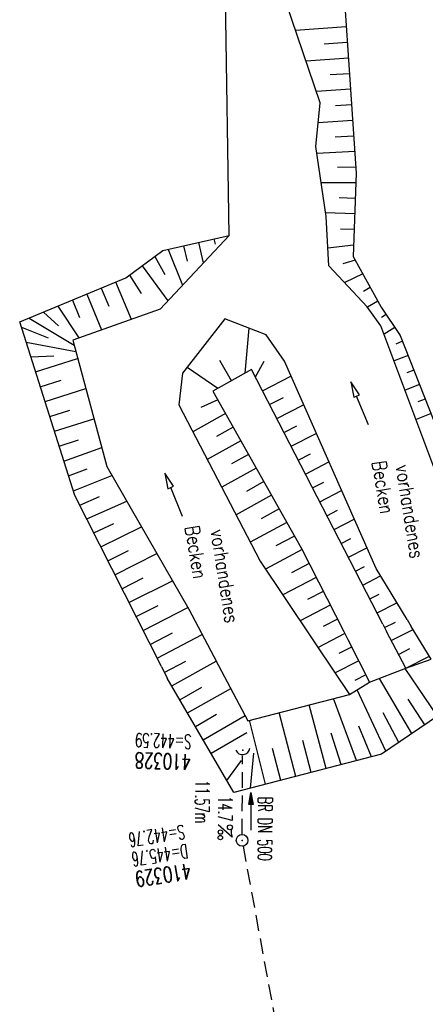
# Model space of a CAD drawing. Extents: x 446577 to 447152, y 443659 to 444842.
# Tile 20 of 41: x 446725 to 446777, y 444312 to 444438. Entities that reach past the tile are written whole.
import ezdxf
from ezdxf.enums import TextEntityAlignment as Align

# ---------------------------------------------------------------- set-up
doc = ezdxf.new("R2010")
doc.units = 0
doc.header["$LTSCALE"] = 2
doc.header["$MEASUREMENT"] = 0
doc.linetypes.add('AUSGEZOGEN', pattern=[0])
doc.linetypes.add('GESTRICH-X2', pattern=[1.5, 1, -0.5])
doc.layers.get('0').update_dxf_attribs({"linetype": 'AUSGEZOGEN'})
for name, color, linetype in [('Bestand', 8, 'CONTINUOUS'), ('DB-Bestand', 8, 'CONTINUOUS'), ('Ingenieurbauwerke', 15, 'CONTINUOUS'), ('KANAL', 7, 'GESTRICH-X2'), ('PFEIL', 7, 'CONTINUOUS'), ('SCHACHTNR', 6, 'CONTINUOUS'), ('SCHSYMBOL', 7, 'AUSGEZOGEN'), ('TEXTO', 4, 'CONTINUOUS'), ('TEXTU', 4, 'CONTINUOUS')]:
    doc.layers.add(name, color=color, linetype=linetype)
doc.styles.add('ROMANS', font='romans.shx', dxfattribs={"width": 0.8})

# ---------------------------------------------------------------- blocks, each defined once
blk = doc.blocks.new('GST')
at = {"color": 0}
blk.add_circle((0, 0), 0.75, dxfattribs=at)
blk.add_point((0, 0), dxfattribs=at)
blk = doc.blocks.new('10')
blk.add_blockref('GST', (0, 0))
blk = doc.blocks.new('42')
at = {"color": 0}
blk.add_arc((-0.02, -0.31), 0.91, 12.5363, 167.4637, dxfattribs=at)
blk.add_point((0, 0), dxfattribs=at)
blk = doc.blocks.new('PROM')
blk.add_line((1.57, 1.82), (0.02, 0.02))
for centre, radius in [((0.32, 1.51), 0.317), ((0.94, 0.29), 0.283), ((1.64, 0.29), 0.283)]:
    blk.add_circle(centre, radius)
blk.add_arc((0.99, 2.68), 1.03, 239.1414, 303.3549)
blk = doc.blocks.new('PFEIL2')
at = {"color": 0}
for p, q in [((0.88, 0), (-2.4, -0.01)), ((0.88, -0.27), (0.88, 0.28)), ((0.88, 0.28), (2.43, 0.01)), ((0.91, 0.27), (0.88, 0.26)), ((0.97, 0.26), (0.88, 0.25)), ((1.02, 0.25), (0.88, 0.23)), ((1.07, 0.24), (0.88, 0.21)), ((1.13, 0.23), (0.88, 0.19)), ((1.18, 0.22), (0.88, 0.17)), ((1.24, 0.21), (0.88, 0.15)), ((1.29, 0.21), (0.88, 0.14)), ((1.34, 0.2), (0.88, 0.12)), ((1.4, 0.19), (0.88, 0.1)), ((1.45, 0.18), (0.88, 0.08)), ((1.51, 0.17), (0.88, 0.06)), ((1.56, 0.16), (0.88, 0.04)), ((1.61, 0.15), (0.88, 0.02)), ((1.67, 0.14), (0.88, 0.01)), ((1.72, 0.13), (0.88, -0.01)), ((1.78, 0.12), (0.88, -0.03)), ((1.83, 0.11), (0.88, -0.05)), ((1.88, 0.1), (0.88, -0.07)), ((1.94, 0.09), (0.88, -0.09)), ((2.05, 0.08), (0.88, -0.12)), ((1.99, 0.08), (0.88, -0.11)), ((2.1, 0.07), (0.88, -0.14)), ((2.15, 0.06), (0.88, -0.16)), ((2.21, 0.05), (0.88, -0.18)), ((2.26, 0.04), (0.88, -0.2)), ((2.32, 0.03), (0.88, -0.22)), ((2.37, 0.02), (0.88, -0.23)), ((2.42, 0.01), (0.88, -0.25)), ((2.43, 0.01), (0.88, -0.27))]:
    blk.add_line(p, q, dxfattribs=at)

msp = doc.modelspace()

# ---------------------------------------------------------------- linework, layer by layer
at = {"layer": 'Bestand', "linetype": 'Continuous'}
for p, q in [((446751.71, 444410.46), (446751, 444458.5)), ((446766.71, 444437.17), (446760.23, 444436.73)), ((446766.84, 444435.17), (446763.87, 444434.97)), ((446766.98, 444433.18), (446761.56, 444432.81)), ((446767.11, 444431.18), (446764.67, 444431.02)), ((446767.25, 444429.19), (446762.89, 444428.89)), ((446767.38, 444427.19), (446765.35, 444427.05)), ((446767.52, 444425.2), (446763.12, 444424.9)), ((446767.65, 444423.2), (446765.28, 444423.04)), ((446767.79, 444421.21), (446762.94, 444420.94)), ((446767.92, 444419.21), (446765.57, 444419.15)), ((446767.93, 444417.21), (446763.49, 444417.22)), ((446767.86, 444415.21), (446765.81, 444415.27)), ((446767.79, 444413.22), (446764.06, 444413.35)), ((446767.72, 444411.22), (446765.97, 444411.28)), ((446747.81, 444409.57), (446748.41, 444406.94)), ((446749.76, 444410.02), (446749.91, 444409.36)), ((446743.91, 444408.68), (446745.74, 444404.1)), ((446745.86, 444409.13), (446746.33, 444407.18)), ((446767.65, 444409.22), (446764.36, 444408.85)), ((446742.18, 444407.75), (446743.5, 444405.44)), ((446767.86, 444407.28), (446766.27, 444406.83)), ((446740.57, 444406.57), (446743.86, 444402.09)), ((446737.18, 444404.5), (446739.18, 444399.72)), ((446738.96, 444405.38), (446740.43, 444403.04)), ((446768.82, 444405.53), (446766.52, 444404.42)), ((446735.33, 444403.73), (446736.3, 444401.39)), ((446769.78, 444403.78), (446768.9, 444403.29)), ((446731.64, 444402.19), (446732.57, 444399.95)), ((446733.48, 444402.96), (446735.39, 444398.37)), ((446770.75, 444402.03), (446769.43, 444401.28)), ((446729.79, 444401.42), (446732.45, 444397.33)), ((446726.1, 444399.88), (446731.86, 444396.42)), ((446727.95, 444400.65), (446729.87, 444398.87)), ((446771.8, 444400.33), (446771.23, 444399.95)), ((446725.11, 444398.71), (446728.55, 444397.35)), ((446753.75, 444392.8), (446754.28, 444398.57)), ((446772.92, 444398.68), (446771.55, 444397.83)), ((446773.9, 444396.94), (446773.04, 444396.53)), ((446725.72, 444396.81), (446732.09, 444395.58)), ((446726.32, 444394.9), (446729.26, 444395.04)), ((446726.93, 444393), (446732.32, 444394.71)), ((446752.01, 444391.83), (446750.54, 444394.46)), ((446774.63, 444395.08), (446772.84, 444394.38)), ((446750.26, 444390.86), (446746.33, 444393.55)), ((446755.07, 444392.34), (446756.22, 444394.37)), ((446775.36, 444393.22), (446774.45, 444392.86)), ((446727.53, 444391.09), (446730.19, 444391.93)), ((446755.98, 444390.56), (446759.63, 444392.44)), ((446728.14, 444389.18), (446733.37, 444390.84)), ((446776.09, 444391.36), (446774.25, 444390.63)), ((446750.26, 444389.39), (446748.11, 444388.43)), ((446756.9, 444388.79), (446758.67, 444389.7)), ((446776.83, 444389.5), (446775.89, 444389.13)), ((446728.74, 444387.28), (446731.31, 444388.09)), ((446757.82, 444387.01), (446761.25, 444388.78)), ((446729.35, 444385.37), (446734.41, 444386.98)), ((446751.24, 444387.65), (446747.08, 444385.3)), ((446777.56, 444387.64), (446775.65, 444386.88)), ((446752.23, 444385.9), (446750.11, 444384.71)), ((446758.73, 444385.23), (446760.4, 444386.09)), ((446729.95, 444383.46), (446732.43, 444384.3)), ((446759.65, 444383.45), (446762.87, 444385.11)), ((446730.56, 444381.56), (446735.4, 444383.29)), ((446753.21, 444384.16), (446748.92, 444381.75)), ((446754.19, 444382.42), (446752.02, 444381.2)), ((446760.57, 444381.67), (446762.12, 444382.48)), ((446731.16, 444379.65), (446733.53, 444380.55)), ((446755.17, 444380.67), (446750.77, 444378.2)), ((446761.48, 444379.9), (446764.49, 444381.45)), ((446731.77, 444377.75), (446736.71, 444379.73)), ((446756.15, 444378.93), (446753.92, 444377.68)), ((446762.4, 444378.12), (446763.85, 444378.87)), ((446732.58, 444375.92), (446735.12, 444377)), ((446757.13, 444377.19), (446752.6, 444374.66)), ((446763.32, 444376.34), (446766.11, 444377.78)), ((446733.48, 444374.14), (446738.6, 444376.43)), ((446758.11, 444375.45), (446755.81, 444374.18)), ((446764.23, 444374.56), (446765.57, 444375.26)), ((446734.38, 444372.35), (446736.96, 444373.57)), ((446735.29, 444370.57), (446740.49, 444373.14)), ((446759.09, 444373.7), (446754.42, 444371.15)), ((446765.15, 444372.79), (446767.72, 444374.11)), ((446760.07, 444371.96), (446757.7, 444370.68)), ((446766.07, 444371.01), (446767.3, 444371.65)), ((446766.98, 444369.23), (446769.34, 444370.45)), ((446736.19, 444368.78), (446738.82, 444370.11)), ((446737.09, 444367), (446742.45, 444369.71)), ((446761.05, 444370.21), (446756.37, 444367.71)), ((446761.95, 444368.43), (446759.71, 444367.25)), ((446767.9, 444367.45), (446769.03, 444368.04)), ((446762.86, 444366.65), (446758.58, 444364.41)), ((446768.82, 444365.68), (446771.09, 444366.85)), ((446737.99, 444365.21), (446740.72, 444366.59)), ((446738.89, 444363.43), (446744.45, 444366.23)), ((446763.77, 444364.86), (446761.73, 444363.81)), ((446769.73, 444363.9), (446770.93, 444364.52)), ((446739.8, 444361.64), (446742.62, 444363.07)), ((446764.67, 444363.08), (446760.8, 444361.1)), ((446770.65, 444362.12), (446773.18, 444363.42)), ((446740.7, 444359.86), (446746.42, 444362.79)), ((446765.58, 444361.3), (446763.75, 444360.37)), ((446777.58, 444356.19), (446775.04, 444360.37)), ((446741.6, 444358.07), (446744.47, 444359.57)), ((446742.5, 444356.29), (446748.26, 444359.34)), ((446774.32, 444355.01), (446771.88, 444359.73)), ((446772.48, 444358.57), (446775.26, 444360)), ((446762.94, 444357.91), (446767.14, 444351.66)), ((446766.89, 444358.72), (446769.68, 444353.23)), ((446767.39, 444357.73), (446765.78, 444356.91)), ((446773.4, 444356.79), (446774.85, 444357.54)), ((446774.32, 444355.01), (446777.35, 444356.57)), ((446744.37, 444352.75), (446750.07, 444355.93)), ((446750.37, 444355.36), (446754.12, 444348.3)), ((446768.3, 444355.95), (446765.28, 444354.42)), ((446774.32, 444355.01), (446777.58, 444356.19)), ((446769.2, 444354.17), (446767.81, 444353.46)), ((446769.68, 444353.23), (446774.32, 444355.01)), ((446778.41, 444348.88), (446774.27, 444354.99)), ((446752.33, 444339.1), (446743.78, 444353.75)), ((446767.14, 444351.66), (446769.68, 444353.23)), ((446775.09, 444346.64), (446770.96, 444353.72)), ((446785.28, 444353.54), (446771.22, 444344.02)), ((446746.38, 444349.3), (446751.92, 444352.44)), ((446754.12, 444348.3), (446767.14, 444351.66)), ((446771.78, 444344.4), (446768.09, 444352.25)), ((446764.13, 444342.18), (446761.95, 444350.32)), ((446768.01, 444343.18), (446765.09, 444351.13)), ((446776.75, 444347.76), (446774.63, 444351.04)), ((446747.39, 444347.57), (446750.11, 444349.14)), ((446748.4, 444345.84), (446753.76, 444348.97)), ((446760.26, 444341.17), (446758.13, 444349.34)), ((446773.44, 444345.52), (446771.45, 444349.31)), ((446756.39, 444340.16), (446754.33, 444348.36)), ((446749.41, 444344.12), (446753.97, 444346.78)), ((446766.07, 444342.68), (446764.79, 444346.7)), ((446769.94, 444343.69), (446768.3, 444347.61)), ((446762.2, 444341.67), (446761.14, 444345.75)), ((446771.22, 444344.02), (446752.33, 444339.1)), ((446754.46, 444339.65), (446754.89, 444344.13)), ((446758.33, 444340.66), (446757.26, 444344.75)), ((446751.42, 444340.66), (446753.3, 444343.22))]:
    msp.add_line(p, q, dxfattribs=at)
at = {"layer": 'Bestand'}
for p, q in [((446771.39, 444360.68), (446771.88, 444359.73)), ((446771.61, 444360.26), (446773.02, 444360.93)), ((446774.49, 444361.27), (446775.04, 444360.37)), ((446766.51, 444359.47), (446763.11, 444357.66)), ((446766.38, 444359.72), (446766.89, 444358.72)), ((446762.26, 444358.92), (446762.94, 444357.91)), ((446743.41, 444354.49), (446746.17, 444355.94)), ((446749.76, 444356.52), (446750.37, 444355.36)), ((446743.04, 444355.23), (446743.78, 444353.75)), ((446745.41, 444350.97), (446748.22, 444352.6))]:
    msp.add_line(p, q, dxfattribs=at)
at = {"layer": 'Bestand', "linetype": 'Continuous'}
for points in [[(446763.81, 444493.91), (446765.62, 444453.15), (446767.98, 444418.44), (446767.6, 444407.75), (446771.17, 444401.27), (446773.62, 444397.65), (446783.41, 444372.77), (446785.27, 444363.35)], [(446783.45, 444363), (446781.27, 444371.88), (446771.15, 444398.88), (446769.4, 444401.32), (446764.49, 444406.59), (446764.12, 444412.91), (446762.81, 444421.86), (446763.38, 444427.44), (446753.09, 444457.79), (446753.77, 444463.72), (446754.75, 444471.68), (446754.84, 444480.06), (446755.21, 444485.05), (446756.08, 444488.74), (446756.53, 444490.78), (446756.39, 444491.57)], [(446743.04, 444355.23), (446731.95, 444377.16), (446724.9, 444399.38), (446738.5, 444405.05), (446743.22, 444408.52), (446751.71, 444410.46)], [(446751.71, 444410.46), (446742.87, 444401.03), (446731.69, 444397.06), (446736.06, 444380.85), (446746.54, 444362.58), (446749.76, 444356.52)], [(446774.49, 444361.27), (446770.52, 444367.79), (446758.79, 444394.34), (446756.46, 444397.74), (446751.16, 444399.76), (446745.75, 444392.8), (446745.27, 444388.78), (446755.68, 444368.73), (446762.26, 444358.92)], [(446771.39, 444360.68), (446754.59, 444393.27), (446749.63, 444390.51), (446760.96, 444370.38), (446766.38, 444359.72)]]:
    msp.add_lwpolyline(points, dxfattribs=at)
at = {"layer": 'DB-Bestand', "linetype": 'Continuous'}
for p, q in [((446768.41, 444390.04), (446767.28, 444391.73)), ((446767.28, 444391.73), (446767.67, 444389.73)), ((446767.67, 444389.73), (446768.04, 444389.89)), ((446768.04, 444389.89), (446768.41, 444390.04)), ((446769.57, 444386.19), (446768.04, 444389.89)), ((446744.6, 444378.33), (446743.46, 444380.02)), ((446743.46, 444380.02), (446743.86, 444378.02)), ((446743.86, 444378.02), (446744.23, 444378.18)), ((446744.23, 444378.18), (446744.6, 444378.33)), ((446745.76, 444374.48), (446744.23, 444378.18))]:
    msp.add_line(p, q, dxfattribs=at)
at = {"layer": 'Ingenieurbauwerke', "linetype": 'Continuous'}
for centre, major_axis, start_param, end_param in [((452976.73, 445597.22), (6202.03, 1106.74), 3.134877, 3.161846), ((452977.5, 445597.44), (6202.01, 1106.82), 3.134878, 3.161842)]:
    msp.add_ellipse(centre, major_axis=major_axis, ratio=0.999994, start_param=start_param, end_param=end_param, dxfattribs=at)
at = {"layer": 'KANAL'}
for p, q in [((446753.37, 444333.72), (446753.44, 444343.78)), ((446753.5, 444332.22), (446767.44, 444256.53))]:
    msp.add_line(p, q, dxfattribs=at)

# ---------------------------------------------------------------- block references
at = {"layer": 'PFEIL', "rotation": 89.58889999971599}
msp.add_blockref('PFEIL2', (446754.5, 444336.69), dxfattribs=at)
at = {"layer": 'SCHSYMBOL'}
for name, p, rotation in [('42', (446753.46, 444344.54), 188.0244387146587), ('10', (446753.37, 444332.97), 278.7496999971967)]:
    msp.add_blockref(name, p, dxfattribs=dict(at, rotation=rotation))
at = {"layer": 'TEXTU', "rotation": 269.588899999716}
msp.add_blockref('PROM', (446750.31, 444334.97), dxfattribs=at)

# ---------------------------------------------------------------- texts
at = {"layer": 'DB-Bestand', "linetype": 'Continuous', "style": 'ROMANS', "width": 0.8}
for s, oblique, p in [('  Becken', 360, (446769.69, 444383.38)), ('vorhandenes', 360, (446773.03, 444380.93)), ('  Becken', 0, (446745.75, 444375.07)), ('vorhandenes', 0, (446749.32, 444372.65))]:
    msp.add_text(s, height=1.8, rotation=279.0755, dxfattribs=dict(at, oblique=oblique)).set_placement(p)
at = {"layer": 'SCHACHTNR', "style": 'ROMANS'}
for s, height, rotation, width, p in [('S=442.59', 1.8, 178.2304, 0.6, (446746.92, 444346.5)), ('410328', 2, 178.2304, 0.7, (446746.85, 444344)), ('S=442.76', 1.8, 188.7497, 0.6, (446745.88, 444334.98)), ('D=445.76', 1.8, 188.7497, 0.6, (446746.29, 444332.51)), ('410329', 2, 188.7497, 0.7, (446746.66, 444330.04))]:
    msp.add_text(s, height=height, rotation=rotation, dxfattribs=dict(at, width=width)).set_placement(p)
at = {"layer": 'TEXTO', "style": 'ROMANS', "width": 0.6}
msp.add_text('BR DN 500', height=1.8, rotation=269.5889, dxfattribs=at).set_placement((446755.42, 444334.46), align=Align.CENTER)
at = {"layer": 'TEXTU', "style": 'ROMANS', "width": 0.6}
for s, p in [('11.57m', (446747.4, 444340.68)), ('14.7', (446750.33, 444338.64))]:
    msp.add_text(s, height=1.8, rotation=269.5889, dxfattribs=at).set_placement(p)

doc.saveas('drawing.dxf')
